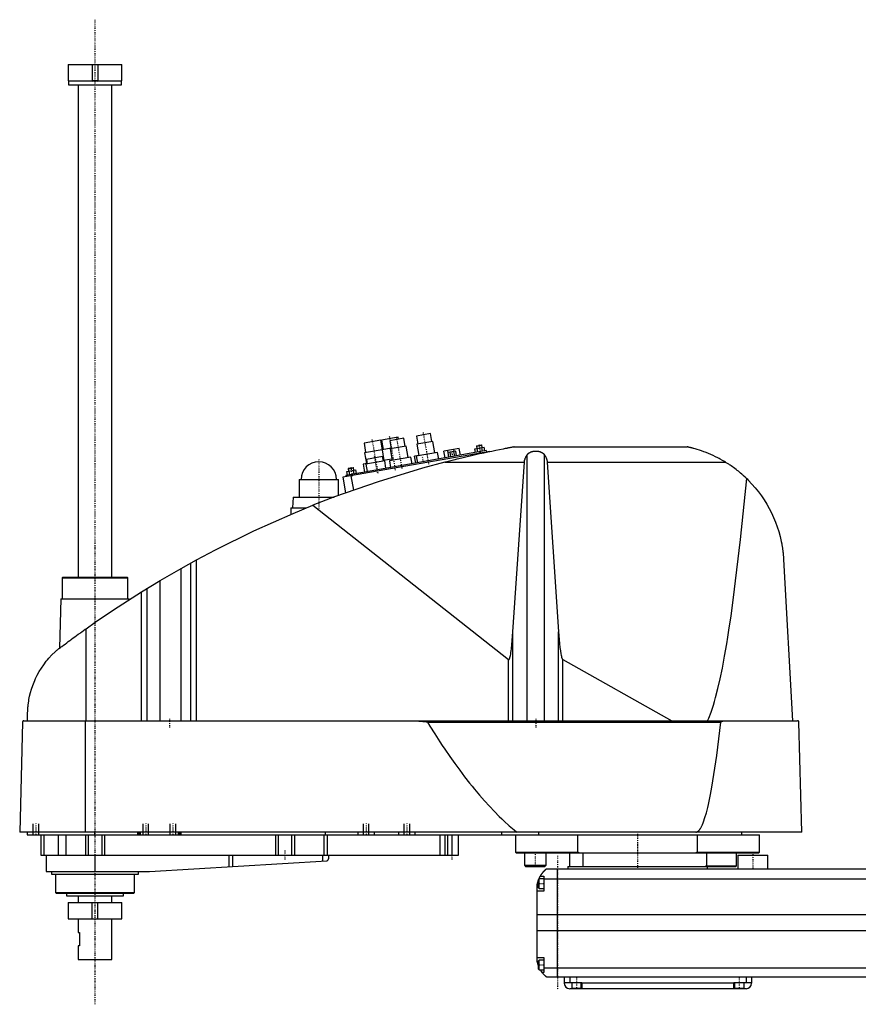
# Model space of a CAD drawing. Extents: x -1056 to 181, y -92 to 634.
# Tile 1 of 2: x -1056 to -437, y -92 to 634. Entities that reach past the tile are written whole.
import ezdxf

# ---------------------------------------------------------------- set-up
doc = ezdxf.new("R2010")
doc.units = 0
doc.linetypes.add('CENTER', pattern=[1.5, 0.45, -0.5, 0.05, -0.5])
for name, color, linetype in [('AM_0', 7, 'CONTINUOUS'), ('AM_10', 7, 'CONTINUOUS'), ('AM_7', 7, 'CENTER')]:
    doc.layers.add(name, color=color, linetype=linetype)

msp = doc.modelspace()

# ---------------------------------------------------------------- linework, layer by layer
at = {"layer": 'AM_0', "color": 7, "linetype": 'CONTINUOUS'}
for p, q in [((-1019.75, 600.5), (-1019.75, 588.5)), ((-1019.75, 600.5), (-980.25, 600.5)), ((-980.25, 588.5), (-980.25, 600.5)), ((-1019.75, 588.5), (-980.25, 588.5)), ((-1019.5, 588.5), (-1019.5, 585.5)), ((-980.5, 585.5), (-980.5, 588.5)), ((-1019.5, 585.5), (-980.5, 585.5)), ((-1012.5, 585.5), (-1012.5, 222.5)), ((-987.5, 222.5), (-987.5, 585.5)), ((-752.65, 328.29), (-762.99, 326.47)), ((-751.61, 322.39), (-752.65, 328.29)), ((-789.35, 323.35), (-801.66, 321.18)), ((-801.66, 321.18), (-800.44, 314.28)), ((-788.13, 316.45), (-789.35, 323.35)), ((-776.55, 325.6), (-788.86, 323.43)), ((-788.86, 323.43), (-787.64, 316.54)), ((-772.35, 324.82), (-782.69, 323)), ((-782.69, 323), (-781.65, 317.09)), ((-776.29, 324.13), (-776.55, 325.6)), ((-771.3, 318.91), (-772.35, 324.82)), ((-762.99, 326.47), (-761.95, 320.56)), ((-750.87, 322.52), (-762.69, 320.43)), ((-762.69, 320.43), (-761.21, 312.06)), ((-749.39, 314.15), (-750.87, 322.52)), ((-718.79, 319.08), (-714.85, 319.78)), ((-718.58, 319.37), (-715.14, 319.98)), ((-714.85, 319.78), (-715.14, 319.98)), ((-714.54, 318.06), (-714.85, 319.78)), ((-708.96, 315.18), (-817.29, 296.08)), ((-711.6, 315.73), (-815, 297.5)), ((-788.37, 316.41), (-801.18, 314.15)), ((-801.18, 314.15), (-799.79, 306.27)), ((-781.73, 317.58), (-788.38, 316.41)), ((-788.38, 316.41), (-786.99, 308.53)), ((-770.57, 319.04), (-782.38, 316.96)), ((-782.38, 316.96), (-780.91, 308.59)), ((-769.09, 310.67), (-770.57, 319.04)), ((-747.42, 314.49), (-763.18, 311.71)), ((-746.56, 309.57), (-747.42, 314.49)), ((-731.49, 317.4), (-742.71, 315.42)), ((-741.83, 310.4), (-742.71, 315.42)), ((-739.06, 310.89), (-739.95, 315.91)), ((-733.98, 315.34), (-739.67, 314.34)), ((-739.06, 310.89), (-739.67, 314.34)), ((-737.64, 311.14), (-738.24, 314.59)), ((-735.14, 315.14), (-735.42, 316.71)), ((-734.79, 311.64), (-735.4, 315.09)), ((-733.37, 311.89), (-733.98, 315.34)), ((-730.6, 312.38), (-731.49, 317.4)), ((-719.87, 317.12), (-713.05, 318.32)), ((-719.39, 314.36), (-719.87, 317.12)), ((-718.58, 319.37), (-718.79, 319.08)), ((-718.79, 319.08), (-718.48, 317.36)), ((-717.68, 314.66), (-718.17, 317.42)), ((-716.52, 314.86), (-716.35, 313.88)), ((-714.87, 314.14), (-714.78, 313.64)), ((-714.27, 315.26), (-714.75, 318.02)), ((-712.56, 315.56), (-713.05, 318.32)), ((-711.6, 315.73), (-711.42, 314.75)), ((-708.96, 315.18), (-708.91, 314.91)), ((-690.94, 318.5), (-563.33, 318.5)), ((-681.34, 116.6), (-681.34, 312.71)), ((-668.66, 116.6), (-668.66, 312.71)), ((-799.31, 306.36), (-802.25, 305.84)), ((-802.25, 305.84), (-801.21, 299.93)), ((-786.41, 308.13), (-800.2, 305.69)), ((-800.2, 305.69), (-799.24, 300.28)), ((-788, 311.4), (-799.82, 309.32)), ((-799.82, 309.32), (-799.21, 305.87)), ((-787.4, 307.95), (-788, 311.4)), ((-781.08, 309.57), (-787.49, 308.44)), ((-785.46, 302.71), (-786.41, 308.13)), ((-767.12, 311.02), (-782.88, 308.24)), ((-782.88, 308.24), (-782.01, 303.32)), ((-766.25, 306.1), (-767.12, 311.02)), ((-761.23, 312.16), (-764.38, 311.6)), ((-763.49, 306.58), (-764.38, 311.6)), ((-763.18, 311.71), (-762.31, 306.79)), ((-761.6, 311.99), (-761.61, 312.09)), ((-742.03, 307.16), (-683.43, 307.16)), ((-691.83, 182.23), (-683.43, 307.16)), ((-666.57, 307.16), (-535.05, 307.16)), ((-666.57, 307.16), (-658.17, 182.23)), ((-814.41, 300.44), (-807.59, 301.64)), ((-813.93, 297.69), (-814.41, 300.44)), ((-813.33, 302.41), (-809.39, 303.1)), ((-813.12, 302.7), (-813.33, 302.41)), ((-813.33, 302.41), (-813.02, 300.69)), ((-813.12, 302.7), (-809.68, 303.31)), ((-812.22, 297.99), (-812.71, 300.74)), ((-810.08, 298.37), (-809.9, 297.38)), ((-809.39, 303.1), (-809.68, 303.31)), ((-809.08, 301.38), (-809.39, 303.1)), ((-808.81, 298.59), (-809.3, 301.34)), ((-807.1, 298.89), (-807.59, 301.64)), ((-849.5, 294.5), (-849.5, 281.5)), ((-849.5, 294.5), (-820.5, 294.5)), ((-820.5, 282.67), (-820.5, 294.5)), ((-817.29, 296.08), (-815.26, 284.59)), ((-815, 297.5), (-814.83, 296.52)), ((-811.38, 297.12), (-809.53, 286.63)), ((-854, 281.5), (-854.5, 273.5)), ((-854, 281.5), (-823.65, 281.5)), ((-855.65, 273.5), (-855.65, 268.73)), ((-855.65, 273.5), (-844.16, 273.5)), ((-839.33, 275.44), (-695.22, 161.75)), ((-936.56, 228.89), (-925.22, 235.17)), ((-929.22, 116.6), (-929.22, 232.98)), ((-925.22, 116.6), (-925.22, 235.17)), ((-492.34, 235.56), (-485.65, 116.6)), ((-951.96, 219.97), (-936.56, 228.89)), ((-936.56, 116.6), (-936.56, 228.89)), ((-1023.67, 222.5), (-1024.17, 222)), ((-1024.17, 222), (-1024.17, 206.5)), ((-1024.17, 222), (-975.83, 222)), ((-1023.67, 222.5), (-976.33, 222.5)), ((-975.83, 222), (-976.33, 222.5)), ((-975.83, 206.5), (-975.83, 222)), ((-965.65, 211.64), (-951.96, 219.97)), ((-951.96, 116.6), (-951.96, 219.97)), ((-965.65, 116.6), (-965.65, 211.64)), ((-961.52, 116.6), (-961.52, 214.2)), ((-1025.17, 206.5), (-1026.04, 170.15)), ((-1025.17, 206.5), (-974.83, 206.5)), ((-974.81, 205.86), (-974.83, 206.5)), ((-1006.53, 116.6), (-1006.53, 184.45)), ((-691.83, 116.6), (-691.83, 182.23)), ((-658.17, 116.6), (-658.17, 182.23)), ((-695.22, 116.6), (-695.22, 161.75)), ((-655.15, 161.71), (-574.82, 116.6)), ((-655.15, 116.6), (-655.15, 161.71)), ((-1052.45, 116.6), (-482.05, 116.6)), ((-1049.77, 116.6), (-1049.63, 122.62)), ((-1007.01, 34.5), (-1007.01, 116.6)), ((-1053.45, 115.63), (-1055.5, 34.5)), ((-754.88, 115.63), (-538.61, 115.63)), ((-478.96, 34.5), (-481.05, 115.63)), ((-478.96, 34.5), (-1055.5, 34.5)), ((-1050, 34.5), (-1050, 32.5)), ((-1050, 32.5), (-510, 32.5)), ((-1040, 32.5), (-1040, 17.5)), ((-1037.69, 32.5), (-1037.69, 17.5)), ((-1027.09, 32.5), (-1027.09, 17.5)), ((-1021.56, 32.5), (-1021.56, 17.5)), ((-1007, 32.5), (-1007, 17.5)), ((-1005, 32.5), (-1005, 17.5)), ((-1000, 32.5), (-1000, 34.5)), ((-995, 32.5), (-995, 17.5)), ((-993, 32.5), (-993, 17.5)), ((-968.5, 32.5), (-968.5, 34.5)), ((-967.5, 32.5), (-967.5, 34.5)), ((-966.5, 32.5), (-966.5, 34.5)), ((-938.5, 32.5), (-938.5, 34.5)), ((-937.5, 32.5), (-937.5, 34.5)), ((-936.5, 32.5), (-936.5, 34.5)), ((-867, 32.5), (-867, 17.5)), ((-865, 32.5), (-865, 17.5)), ((-855, 32.5), (-855, 17.5)), ((-853, 32.5), (-853, 17.5)), ((-831.18, 32.5), (-831.18, 17.5)), ((-830, 32.5), (-830, 34.5)), ((-828.85, 32.5), (-828.85, 17.5)), ((-806, 32.5), (-806, 34.5)), ((-794, 32.5), (-794, 34.5)), ((-776, 32.5), (-776, 34.5)), ((-764, 32.5), (-764, 34.5)), ((-745.84, 32.5), (-745.84, 17.5)), ((-742, 32.5), (-742, 17.5)), ((-740, 32.5), (-740, 17.5)), ((-737, 32.5), (-737, 17.5)), ((-732, 17.5), (-732, 32.5)), ((-700, 32.5), (-700, 34.5)), ((-690, 32.5), (-690, 19.7)), ((-672.83, 32.5), (-672.83, 34.5)), ((-644.02, 19.7), (-644.02, 32.5)), ((-555.98, 32.5), (-555.98, 19.7)), ((-523, 32.5), (-523, 34.5)), ((-510, 19.7), (-510, 32.5)), ((-1040, 17.5), (-732, 17.5)), ((-1036, 17.5), (-1036, 5.5)), ((-1000, 17.5), (-1000, 5.5)), ((-901.33, 17.5), (-901.33, 8.99)), ((-898.68, 17.5), (-898.68, 9.14)), ((-832.14, 17.5), (-832.14, 13.1)), ((-827.8, 17.5), (-827.8, 14.74)), ((-690, 19.7), (-689.5, 19.2)), ((-690, 19.7), (-644.02, 19.7)), ((-689.5, 19.2), (-510.5, 19.2)), ((-683.37, 19.19), (-683.45, 19.1)), ((-683.45, 19.1), (-683.45, 10)), ((-683.45, 19.1), (-667.45, 19.1)), ((-667.45, 19.1), (-667.55, 19.2)), ((-667.45, 10), (-667.45, 19.1)), ((-650, 9), (-650, 19.2)), ((-642.99, 19.2), (-644.02, 19.7)), ((-640, 9), (-640, 19.2)), ((-555.98, 19.7), (-557.01, 19.2)), ((-555.98, 19.7), (-510, 19.7)), ((-549.28, 19.2), (-549.28, 9.5)), ((-527, 9.5), (-527, 19.2)), ((-526, 17.5), (-526, 7.5)), ((-526, 17.5), (-504, 17.5)), ((-510.5, 19.2), (-510, 19.7)), ((-504, 7.5), (-504, 17.5)), ((-959.7, 5.52), (-829.14, 13.27)), ((-683.45, 10), (-682.65, 9.2)), ((-683.45, 10), (-667.45, 10)), ((-682.65, 9.2), (-668.25, 9.2)), ((-668.25, 9.2), (-667.45, 10)), ((-667, 7.5), (83, 7.5)), ((-659, -72.5), (-659, 7.5)), ((-651.5, 9), (-651.5, 7.5)), ((-651.5, 9), (-527.5, 9)), ((-549.28, 9.5), (-550, 9)), ((-549.28, 9.5), (-527, 9.5)), ((-548.5, 7.5), (-548.5, 9)), ((-527.5, 9), (-527, 9.5)), ((-1036, 5.5), (-960.3, 5.5)), ((-1032, 5.5), (-1032, 3.5)), ((-1032, 3.5), (-968, 3.5)), ((-1029.17, 3.5), (-1029.17, -10)), ((-970.83, -10), (-970.83, 3.5)), ((-968, 3.5), (-968, 5.5)), ((-669, 0), (-672.6, 0)), ((-672.6, -7), (-672.6, 0)), ((-671.65, 2), (-669, 2)), ((-669, 2), (-669, -9)), ((-674, -60.5), (-674, -4.5)), ((-672.6, 0), (-673, -0.4)), ((-673, -6.6), (-673, -0.4)), ((-673, -6.6), (-672.6, -7)), ((-672.6, -7), (-669, -7)), ((85, -0.2), (-669, -0.2)), ((-1029.17, -10), (-1028.67, -10.5)), ((-1029.17, -10), (-970.83, -10)), ((-1028.67, -10.5), (-971.33, -10.5)), ((-1021, -10.5), (-1021, -12.5)), ((-1021, -12.5), (-979, -12.5)), ((-1012.5, -12.5), (-1012.5, -17.5)), ((-987.5, -17.5), (-987.5, -12.5)), ((-979, -12.5), (-979, -10.5)), ((-971.33, -10.5), (-970.83, -10)), ((-669, -9), (-674, -9)), ((-1019.75, -17.5), (-1019.75, -29.5)), ((-1019.75, -17.5), (-980.25, -17.5)), ((-980.25, -29.5), (-980.25, -17.5)), ((90, -26.54), (-674, -26.54)), ((-1019.75, -29.5), (-980.25, -29.5)), ((-1012.5, -29.5), (-1012.5, -39.5)), ((-987.5, -59.5), (-987.5, -29.5)), ((-1012.5, -39.5), (-1011.5, -39.5)), ((-1011.5, -39.5), (-1011.5, -49.5)), ((90, -38.4), (-674, -38.4)), ((-1012.5, -49.5), (-1012.5, -59.5)), ((-1011.5, -49.5), (-1012.5, -49.5)), ((-674, -58), (-669, -58)), ((-669, -58), (-669, -69)), ((-1012.5, -59.5), (-987.5, -59.5)), ((-672.6, -60), (-673, -60.4)), ((-673, -66.6), (-673, -60.4)), ((-669, -60), (-672.6, -60)), ((-672.6, -67), (-672.6, -60)), ((-673, -66.6), (-672.6, -67)), ((-672.6, -67), (-669, -67)), ((-669, -69), (-670.34, -69)), ((85, -65.78), (-669, -65.78)), ((83, -72.5), (-667, -72.5)), ((-654, -72.5), (-654, -77)), ((-650, -72.5), (-650, -76.5)), ((-520, -72.5), (-520, -76.5)), ((-516, -72.5), (-516, -77)), ((-654, -76.5), (-641, -76.5)), ((-648.5, -76.5), (-648.5, -80.5)), ((-641.5, -80.5), (-641.5, -76.5)), ((-641, -76.5), (-641, -81)), ((-529, -77), (-641, -77)), ((-529, -76.5), (-516, -76.5)), ((-529, -81), (-529, -76.5)), ((-528.5, -76.5), (-528.5, -80.5)), ((-521.5, -80.5), (-521.5, -76.5)), ((-520, -81), (-650, -81)), ((-648.5, -80.5), (-641.5, -80.5)), ((-645, -81), (-645, -80.5)), ((-528.5, -80.5), (-521.5, -80.5)), ((-525, -81), (-525, -80.5))]:
    msp.add_line(p, q, dxfattribs=at)
for points in [[(-690.94, 318.5, 0), (-690.94, 318.5, 0), (-690.94, 318.5, 0), (-690.94, 318.5, 0), (-690.95, 318.5, 0), (-690.95, 318.5, 0), (-690.96, 318.49, 0), (-690.98, 318.49, 0), (-691, 318.49, 0), (-691.02, 318.48, 0), (-691.04, 318.48, 0), (-691.05, 318.48, 0), (-691.06, 318.48, 0), (-691.09, 318.47, 0), (-691.12, 318.47, 0), (-691.15, 318.46, 0), (-691.19, 318.45, 0), (-691.22, 318.45, 0), (-691.24, 318.44, 0), (-691.26, 318.44, 0), (-691.3, 318.43, 0), (-691.35, 318.42, 0), (-691.37, 318.42, 0), (-691.39, 318.41, 0), (-691.44, 318.41, 0), (-691.48, 318.4, 0), (-691.51, 318.39, 0), (-691.53, 318.39, 0), (-691.58, 318.38, 0), (-691.64, 318.37, 0), (-691.69, 318.36, 0), (-691.74, 318.35, 0), (-691.8, 318.34, 0), (-691.83, 318.33, 0), (-691.86, 318.33, 0), (-691.91, 318.32, 0), (-691.97, 318.31, 0), (-692.03, 318.29, 0), (-692.08, 318.28, 0), (-692.14, 318.27, 0), (-692.17, 318.27, 0), (-692.2, 318.26, 0), (-692.26, 318.25, 0), (-692.32, 318.24, 0), (-692.53, 318.2, 0), (-692.91, 318.13, 0), (-693.31, 318.05, 0), (-693.52, 318.01, 0), (-693.73, 317.97, 0), (-694.16, 317.89, 0), (-694.6, 317.8, 0), (-695.06, 317.71, 0), (-695.52, 317.63, 0), (-695.99, 317.53, 0), (-696.22, 317.49, 0), (-696.46, 317.44, 0), (-696.93, 317.35, 0), (-697.41, 317.26, 0), (-697.64, 317.21, 0), (-699.05, 316.93, 0), (-701.78, 316.39, 0), (-704.59, 315.81, 0), (-707.47, 315.21, 0), (-710.41, 314.59, 0), (-713.39, 313.95, 0), (-714.9, 313.62, 0), (-716.41, 313.28, 0), (-719.46, 312.6, 0), (-722.52, 311.91, 0), (-725.58, 311.19, 0), (-728.64, 310.47, 0), (-731.68, 309.74, 0), (-733.19, 309.37, 0), (-734.69, 309.01, 0), (-737.67, 308.27, 0), (-740.59, 307.53, 0), (-742.03, 307.16, 0)], [(-683.43, 307.16, 0), (-683.42, 307.32, 0), (-683.39, 307.65, 0), (-683.34, 307.97, 0), (-683.32, 308.13, 0), (-683.29, 308.3, 0), (-683.22, 308.62, 0), (-683.15, 308.94, 0), (-683.06, 309.26, 0), (-682.97, 309.57, 0), (-682.86, 309.89, 0), (-682.8, 310.04, 0), (-682.74, 310.2, 0), (-682.61, 310.51, 0), (-682.48, 310.81, 0), (-682.33, 311.11, 0), (-682.17, 311.41, 0), (-682, 311.71, 0), (-681.92, 311.86, 0), (-681.83, 312, 0), (-681.64, 312.29, 0), (-681.44, 312.57, 0), (-681.34, 312.71, 0)], [(-681.34, 312.71, 0), (-681.3, 312.76, 0), (-681.23, 312.86, 0), (-681.15, 312.95, 0), (-681.11, 313, 0), (-681.07, 313.05, 0), (-680.99, 313.14, 0), (-680.91, 313.24, 0), (-680.82, 313.33, 0), (-680.73, 313.42, 0), (-680.63, 313.51, 0), (-680.59, 313.56, 0), (-680.54, 313.6, 0), (-680.44, 313.69, 0), (-680.34, 313.77, 0), (-680.24, 313.85, 0), (-680.14, 313.93, 0), (-680.03, 314.01, 0), (-679.98, 314.05, 0), (-679.93, 314.09, 0), (-679.82, 314.16, 0), (-679.71, 314.23, 0), (-679.66, 314.26, 0), (-679.6, 314.3, 0), (-679.49, 314.36, 0), (-679.39, 314.42, 0), (-679.33, 314.45, 0), (-679.28, 314.48, 0), (-679.17, 314.54, 0), (-679.05, 314.59, 0), (-678.94, 314.65, 0), (-678.82, 314.7, 0), (-678.7, 314.75, 0), (-678.64, 314.78, 0), (-678.58, 314.8, 0), (-678.46, 314.85, 0), (-678.33, 314.9, 0), (-678.21, 314.94, 0), (-678.08, 314.99, 0), (-677.95, 315.03, 0), (-677.88, 315.05, 0), (-677.81, 315.07, 0), (-677.68, 315.1, 0), (-677.55, 315.14, 0), (-677.41, 315.17, 0), (-677.28, 315.2, 0), (-677.14, 315.23, 0), (-677.07, 315.25, 0), (-677, 315.26, 0), (-676.86, 315.28, 0), (-676.72, 315.31, 0), (-676.59, 315.33, 0), (-676.45, 315.35, 0), (-676.31, 315.37, 0), (-676.24, 315.37, 0), (-676.17, 315.38, 0), (-676.03, 315.4, 0), (-675.89, 315.41, 0), (-675.75, 315.42, 0), (-675.61, 315.43, 0), (-675.47, 315.43, 0), (-675.41, 315.44, 0), (-675.34, 315.44, 0), (-675.2, 315.44, 0), (-675.07, 315.44, 0), (-675, 315.44, 0), (-674.93, 315.44, 0), (-674.8, 315.44, 0), (-674.66, 315.44, 0), (-674.59, 315.44, 0), (-674.53, 315.43, 0), (-674.39, 315.43, 0), (-674.25, 315.42, 0), (-674.11, 315.41, 0), (-673.97, 315.4, 0), (-673.83, 315.38, 0), (-673.76, 315.37, 0), (-673.69, 315.37, 0), (-673.55, 315.35, 0), (-673.41, 315.33, 0), (-673.28, 315.31, 0), (-673.14, 315.28, 0), (-673, 315.26, 0), (-672.93, 315.25, 0), (-672.86, 315.23, 0), (-672.72, 315.2, 0), (-672.59, 315.17, 0), (-672.45, 315.14, 0), (-672.32, 315.1, 0), (-672.19, 315.07, 0), (-672.12, 315.05, 0), (-672.05, 315.03, 0), (-671.92, 314.99, 0), (-671.79, 314.94, 0), (-671.67, 314.9, 0), (-671.54, 314.85, 0), (-671.42, 314.8, 0), (-671.36, 314.78, 0), (-671.3, 314.75, 0), (-671.18, 314.7, 0), (-671.06, 314.65, 0), (-670.95, 314.59, 0), (-670.83, 314.54, 0), (-670.72, 314.48, 0), (-670.67, 314.45, 0), (-670.61, 314.42, 0), (-670.51, 314.36, 0), (-670.4, 314.3, 0), (-670.34, 314.26, 0), (-670.29, 314.23, 0), (-670.18, 314.16, 0), (-670.07, 314.09, 0), (-670.02, 314.05, 0), (-669.97, 314.01, 0), (-669.86, 313.93, 0), (-669.76, 313.85, 0), (-669.66, 313.77, 0), (-669.56, 313.69, 0), (-669.46, 313.6, 0), (-669.41, 313.56, 0), (-669.37, 313.51, 0), (-669.27, 313.42, 0), (-669.18, 313.33, 0), (-669.09, 313.24, 0), (-669.01, 313.14, 0), (-668.93, 313.05, 0), (-668.89, 313, 0), (-668.85, 312.95, 0), (-668.77, 312.86, 0), (-668.7, 312.76, 0), (-668.66, 312.71, 0)], [(-668.66, 312.71, 0), (-668.56, 312.57, 0), (-668.36, 312.29, 0), (-668.17, 312, 0), (-668.08, 311.86, 0), (-668, 311.71, 0), (-667.83, 311.41, 0), (-667.67, 311.11, 0), (-667.52, 310.81, 0), (-667.39, 310.51, 0), (-667.26, 310.2, 0), (-667.2, 310.04, 0), (-667.14, 309.89, 0), (-667.03, 309.57, 0), (-666.94, 309.26, 0), (-666.85, 308.94, 0), (-666.78, 308.62, 0), (-666.71, 308.3, 0), (-666.68, 308.13, 0), (-666.66, 307.97, 0), (-666.61, 307.65, 0), (-666.58, 307.32, 0), (-666.57, 307.16, 0)], [(-535.05, 307.16, 0), (-535.83, 307.64, 0), (-537.44, 308.58, 0), (-539.09, 309.5, 0), (-539.92, 309.95, 0), (-540.77, 310.4, 0), (-542.47, 311.26, 0), (-544.2, 312.08, 0), (-545.93, 312.87, 0), (-547.66, 313.61, 0), (-549.37, 314.3, 0), (-550.23, 314.63, 0), (-551.07, 314.95, 0), (-552.74, 315.54, 0), (-554.36, 316.09, 0), (-555.96, 316.59, 0), (-557.62, 317.08, 0), (-558.6, 317.35, 0), (-558.87, 317.42, 0), (-559.14, 317.5, 0), (-559.28, 317.53, 0), (-559.41, 317.57, 0), (-559.68, 317.64, 0), (-559.94, 317.7, 0), (-560.07, 317.74, 0), (-560.2, 317.77, 0), (-560.46, 317.83, 0), (-560.71, 317.9, 0), (-560.83, 317.93, 0), (-560.95, 317.96, 0), (-561.19, 318.01, 0), (-561.42, 318.07, 0), (-561.65, 318.12, 0), (-561.86, 318.17, 0), (-562.07, 318.22, 0), (-562.18, 318.24, 0), (-562.28, 318.27, 0), (-562.48, 318.31, 0), (-562.67, 318.36, 0), (-562.78, 318.38, 0), (-562.8, 318.39, 0), (-562.83, 318.39, 0), (-562.84, 318.39, 0), (-562.86, 318.4, 0), (-562.89, 318.4, 0), (-562.91, 318.41, 0), (-562.94, 318.41, 0), (-562.96, 318.42, 0), (-562.99, 318.42, 0), (-563, 318.43, 0), (-563.01, 318.43, 0), (-563.03, 318.44, 0), (-563.05, 318.44, 0), (-563.07, 318.44, 0), (-563.1, 318.45, 0), (-563.12, 318.45, 0), (-563.13, 318.46, 0), (-563.13, 318.46, 0), (-563.15, 318.46, 0), (-563.17, 318.47, 0), (-563.18, 318.47, 0), (-563.19, 318.47, 0), (-563.2, 318.47, 0), (-563.22, 318.48, 0), (-563.22, 318.48, 0), (-563.23, 318.48, 0), (-563.24, 318.48, 0), (-563.26, 318.48, 0), (-563.27, 318.49, 0), (-563.28, 318.49, 0), (-563.29, 318.49, 0), (-563.29, 318.49, 0), (-563.3, 318.49, 0), (-563.3, 318.49, 0), (-563.31, 318.5, 0), (-563.32, 318.5, 0), (-563.32, 318.5, 0), (-563.33, 318.5, 0), (-563.33, 318.5, 0), (-563.33, 318.5, 0), (-563.33, 318.5, 0), (-563.33, 318.5, 0), (-563.33, 318.5, 0)], [(-742.03, 307.16, 0), (-758.52, 302.74, 0), (-791.19, 292.86, 0), (-823.4, 281.59, 0), (-839.33, 275.44, 0)], [(-519.53, 295.09, 0), (-519.92, 295.47, 0), (-520.71, 296.22, 0), (-521.52, 296.97, 0), (-521.92, 297.33, 0), (-522.33, 297.7, 0), (-523.15, 298.42, 0), (-523.98, 299.14, 0), (-524.82, 299.84, 0), (-525.67, 300.53, 0), (-526.53, 301.21, 0), (-526.96, 301.55, 0), (-527.39, 301.89, 0), (-528.26, 302.55, 0), (-529.14, 303.2, 0), (-530.03, 303.84, 0), (-530.93, 304.47, 0), (-531.83, 305.08, 0), (-532.28, 305.39, 0), (-532.74, 305.69, 0), (-533.66, 306.29, 0), (-534.58, 306.87, 0), (-535.05, 307.16, 0)], [(-548.33, 116.6, 0), (-547.49, 118.52, 0), (-545.8, 122.91, 0), (-544.12, 128.01, 0), (-543.28, 130.82, 0), (-542.45, 133.82, 0), (-540.78, 140.33, 0), (-539.13, 147.55, 0), (-537.48, 155.47, 0), (-535.84, 164.08, 0), (-534.22, 173.39, 0), (-533.41, 178.3, 0), (-532.61, 183.38, 0), (-531.01, 194.05, 0), (-529.42, 205.39, 0), (-524, 250.31, 0), (-519.53, 295.09, 0)], [(-519.53, 295.09, 0), (-518.22, 293.79, 0), (-515.68, 291.12, 0), (-513.25, 288.34, 0), (-512.07, 286.91, 0), (-510.93, 285.46, 0), (-508.74, 282.49, 0), (-506.67, 279.43, 0), (-504.72, 276.3, 0), (-502.91, 273.09, 0), (-501.24, 269.81, 0), (-500.45, 268.14, 0), (-499.7, 266.46, 0), (-498.3, 263.06, 0), (-497.03, 259.6, 0), (-495.91, 256.08, 0), (-494.93, 252.5, 0), (-494.09, 248.86, 0), (-493.73, 247.01, 0), (-493.67, 246.71, 0), (-493.56, 246.09, 0), (-493.45, 245.46, 0), (-493.4, 245.15, 0), (-493.35, 244.84, 0), (-493.25, 244.21, 0), (-493.16, 243.59, 0), (-493.07, 242.96, 0), (-492.98, 242.33, 0), (-492.9, 241.69, 0), (-492.86, 241.37, 0), (-492.82, 241.06, 0), (-492.75, 240.42, 0), (-492.68, 239.78, 0), (-492.62, 239.13, 0), (-492.56, 238.49, 0), (-492.5, 237.84, 0), (-492.47, 237.52, 0), (-492.45, 237.19, 0), (-492.4, 236.54, 0), (-492.36, 235.89, 0), (-492.34, 235.56, 0)], [(-925.22, 235.17, 0), (-911.24, 242.59, 0), (-882.87, 256.58, 0), (-853.96, 269.45, 0), (-839.33, 275.44, 0)], [(-1006.53, 184.45, 0), (-999.84, 189.16, 0), (-986.3, 198.36, 0), (-972.58, 207.29, 0), (-965.65, 211.64, 0)], [(-1028.19, 168.52, 0), (-1027.65, 168.93, 0), (-1026.56, 169.75, 0), (-1025.45, 170.59, 0), (-1024.89, 171.01, 0), (-1024.33, 171.44, 0), (-1023.19, 172.3, 0), (-1022.03, 173.16, 0), (-1020.86, 174.04, 0), (-1019.67, 174.92, 0), (-1018.47, 175.81, 0), (-1017.86, 176.26, 0), (-1017.25, 176.7, 0), (-1016.03, 177.6, 0), (-1014.79, 178.51, 0), (-1013.54, 179.42, 0), (-1012.29, 180.33, 0), (-1011.02, 181.24, 0), (-1010.38, 181.7, 0), (-1009.75, 182.16, 0), (-1008.46, 183.08, 0), (-1007.18, 184, 0), (-1006.53, 184.45, 0)], [(-695.22, 161.75, 0), (-695.21, 161.75, 0), (-695.21, 161.75, 0), (-695.2, 161.74, 0), (-695.2, 161.74, 0), (-695.2, 161.74, 0), (-695.19, 161.73, 0), (-695.19, 161.73, 0), (-695.18, 161.73, 0), (-695.17, 161.72, 0), (-695.17, 161.72, 0), (-695.17, 161.72, 0), (-695.16, 161.71, 0), (-695.16, 161.71, 0), (-695.15, 161.71, 0), (-695.15, 161.71, 0), (-695.14, 161.7, 0), (-695.14, 161.7, 0), (-695.13, 161.7, 0), (-695.13, 161.7, 0), (-695.12, 161.69, 0), (-695.12, 161.69, 0), (-695.12, 161.69, 0), (-695.11, 161.69, 0), (-695.11, 161.69, 0), (-695.1, 161.68, 0), (-695.1, 161.68, 0), (-695.1, 161.68, 0), (-695.09, 161.68, 0), (-695.08, 161.68, 0), (-695.08, 161.68, 0), (-695.07, 161.68, 0), (-695.07, 161.67, 0), (-695.07, 161.67, 0), (-695.06, 161.67, 0), (-695.06, 161.67, 0), (-695.05, 161.67, 0), (-695.05, 161.67, 0), (-695.04, 161.67, 0), (-695.03, 161.67, 0), (-695.03, 161.67, 0), (-695.03, 161.67, 0), (-695.02, 161.67, 0), (-695.02, 161.67, 0), (-695.01, 161.67, 0), (-695.01, 161.67, 0), (-695, 161.67, 0), (-695, 161.67, 0), (-694.99, 161.67, 0), (-694.99, 161.67, 0), (-694.98, 161.67, 0), (-694.98, 161.67, 0), (-694.97, 161.67, 0), (-694.97, 161.67, 0), (-694.96, 161.67, 0), (-694.96, 161.67, 0), (-694.96, 161.67, 0), (-694.95, 161.67, 0), (-694.94, 161.67, 0), (-694.94, 161.67, 0), (-694.93, 161.67, 0), (-694.93, 161.68, 0), (-694.93, 161.68, 0), (-694.92, 161.68, 0), (-694.92, 161.68, 0), (-694.91, 161.68, 0), (-694.91, 161.68, 0), (-694.9, 161.68, 0), (-694.9, 161.68, 0), (-694.9, 161.69, 0), (-694.89, 161.69, 0), (-694.89, 161.69, 0), (-694.88, 161.69, 0), (-694.88, 161.69, 0), (-694.87, 161.7, 0), (-694.87, 161.7, 0), (-694.86, 161.7, 0), (-694.86, 161.7, 0), (-694.85, 161.7, 0), (-694.85, 161.71, 0), (-694.84, 161.71, 0), (-694.84, 161.71, 0), (-694.83, 161.72, 0), (-694.83, 161.72, 0), (-694.83, 161.72, 0), (-694.82, 161.72, 0), (-694.81, 161.73, 0), (-694.81, 161.73, 0), (-694.8, 161.74, 0), (-694.8, 161.74, 0), (-694.79, 161.74, 0), (-694.79, 161.74, 0), (-694.79, 161.75, 0), (-694.78, 161.75, 0), (-694.78, 161.76, 0), (-694.77, 161.76, 0), (-694.76, 161.77, 0), (-694.76, 161.77, 0), (-694.76, 161.77, 0), (-694.75, 161.78, 0), (-694.75, 161.78, 0), (-694.73, 161.8, 0), (-694.71, 161.82, 0), (-694.69, 161.84, 0), (-694.66, 161.88, 0), (-694.63, 161.92, 0), (-694.61, 161.94, 0), (-694.59, 161.97, 0), (-694.56, 162.02, 0), (-694.52, 162.08, 0), (-694.51, 162.11, 0), (-694.49, 162.14, 0), (-694.46, 162.2, 0), (-694.42, 162.27, 0), (-694.39, 162.34, 0), (-694.36, 162.42, 0), (-694.32, 162.5, 0), (-694.31, 162.54, 0), (-694.29, 162.59, 0), (-694.26, 162.67, 0), (-694.22, 162.77, 0), (-694.11, 163.13, 0), (-693.91, 163.86, 0), (-693.71, 164.73, 0), (-693.52, 165.75, 0), (-693.42, 166.32, 0), (-693.32, 166.92, 0), (-693.13, 168.22, 0), (-692.95, 169.66, 0), (-692.32, 175.77, 0), (-691.83, 182.23, 0)], [(-658.17, 182.23, 0), (-657.73, 176.38, 0), (-657.17, 170.69, 0), (-657.01, 169.31, 0), (-656.84, 168.04, 0), (-656.76, 167.44, 0), (-656.67, 166.88, 0), (-656.5, 165.83, 0), (-656.32, 164.9, 0), (-656.15, 164.08, 0), (-655.97, 163.38, 0), (-655.79, 162.8, 0), (-655.7, 162.56, 0), (-655.68, 162.52, 0), (-655.65, 162.44, 0), (-655.62, 162.37, 0), (-655.61, 162.34, 0), (-655.59, 162.31, 0), (-655.56, 162.24, 0), (-655.53, 162.18, 0), (-655.5, 162.13, 0), (-655.47, 162.07, 0), (-655.44, 162.02, 0), (-655.43, 162, 0), (-655.41, 161.98, 0), (-655.38, 161.93, 0), (-655.35, 161.89, 0), (-655.32, 161.85, 0), (-655.29, 161.82, 0), (-655.26, 161.79, 0), (-655.25, 161.78, 0), (-655.23, 161.76, 0), (-655.21, 161.75, 0), (-655.21, 161.74, 0), (-655.2, 161.74, 0), (-655.2, 161.74, 0), (-655.2, 161.74, 0), (-655.19, 161.73, 0), (-655.19, 161.73, 0), (-655.18, 161.73, 0), (-655.18, 161.72, 0), (-655.17, 161.72, 0), (-655.17, 161.72, 0), (-655.17, 161.72, 0), (-655.16, 161.71, 0), (-655.16, 161.71, 0), (-655.15, 161.71, 0)], [(-1049.63, 122.62, 0), (-1049.63, 122.9, 0), (-1049.61, 123.44, 0), (-1049.59, 123.97, 0), (-1049.58, 124.22, 0), (-1049.56, 124.47, 0), (-1049.53, 124.96, 0), (-1049.5, 125.44, 0), (-1049.47, 125.91, 0), (-1049.43, 126.37, 0), (-1049.39, 126.83, 0), (-1049.37, 127.05, 0), (-1049.35, 127.27, 0), (-1049.31, 127.72, 0), (-1049.26, 128.15, 0), (-1049.07, 129.67, 0), (-1048.88, 130.94, 0), (-1048.67, 132.21, 0), (-1048.16, 134.76, 0), (-1047.54, 137.32, 0), (-1046.8, 139.89, 0), (-1045.93, 142.48, 0), (-1044.93, 145.07, 0), (-1044.38, 146.37, 0), (-1043.8, 147.67, 0), (-1042.52, 150.27, 0), (-1041.09, 152.85, 0), (-1039.52, 155.41, 0), (-1037.8, 157.92, 0), (-1035.93, 160.4, 0), (-1034.94, 161.61, 0), (-1033.91, 162.81, 0), (-1031.74, 165.15, 0), (-1029.41, 167.42, 0), (-1028.19, 168.52, 0)], [(-1052.45, 116.6, 0), (-1052.48, 116.6, 0), (-1052.54, 116.6, 0), (-1052.61, 116.59, 0), (-1052.64, 116.58, 0), (-1052.67, 116.57, 0), (-1052.74, 116.56, 0), (-1052.8, 116.54, 0), (-1052.86, 116.51, 0), (-1052.93, 116.48, 0), (-1052.99, 116.44, 0), (-1053.02, 116.42, 0), (-1053.05, 116.4, 0), (-1053.1, 116.36, 0), (-1053.16, 116.3, 0), (-1053.21, 116.24, 0), (-1053.27, 116.18, 0), (-1053.3, 116.13, 0), (-1053.3, 116.12, 0), (-1053.31, 116.11, 0), (-1053.32, 116.1, 0), (-1053.32, 116.09, 0), (-1053.33, 116.08, 0), (-1053.34, 116.06, 0), (-1053.34, 116.05, 0), (-1053.35, 116.04, 0), (-1053.35, 116.03, 0), (-1053.36, 116.01, 0), (-1053.37, 116, 0), (-1053.37, 115.99, 0), (-1053.38, 115.97, 0), (-1053.39, 115.95, 0), (-1053.39, 115.93, 0), (-1053.4, 115.91, 0), (-1053.41, 115.89, 0), (-1053.41, 115.88, 0), (-1053.41, 115.87, 0), (-1053.42, 115.84, 0), (-1053.43, 115.82, 0), (-1053.43, 115.79, 0), (-1053.43, 115.78, 0), (-1053.43, 115.77, 0), (-1053.44, 115.77, 0), (-1053.44, 115.77, 0), (-1053.44, 115.76, 0), (-1053.44, 115.76, 0), (-1053.44, 115.75, 0), (-1053.44, 115.75, 0), (-1053.44, 115.74, 0), (-1053.44, 115.74, 0), (-1053.44, 115.74, 0), (-1053.44, 115.73, 0), (-1053.44, 115.73, 0), (-1053.44, 115.72, 0), (-1053.44, 115.72, 0), (-1053.44, 115.72, 0), (-1053.44, 115.71, 0), (-1053.44, 115.71, 0), (-1053.44, 115.71, 0), (-1053.44, 115.7, 0), (-1053.45, 115.7, 0), (-1053.45, 115.69, 0), (-1053.45, 115.69, 0), (-1053.45, 115.68, 0), (-1053.45, 115.68, 0), (-1053.45, 115.67, 0), (-1053.45, 115.67, 0), (-1053.45, 115.67, 0), (-1053.45, 115.66, 0), (-1053.45, 115.65, 0), (-1053.45, 115.65, 0), (-1053.45, 115.64, 0), (-1053.45, 115.64, 0), (-1053.45, 115.64, 0), (-1053.45, 115.63, 0), (-1053.45, 115.63, 0), (-1053.45, 115.63, 0)], [(-775.92, 116.6, 0), (-772.51, 116.59, 0), (-765.33, 116.45, 0), (-761.14, 116.3, 0), (-759.97, 116.24, 0), (-758.82, 116.17, 0), (-758.26, 116.13, 0), (-757.7, 116.09, 0), (-756.58, 115.98, 0), (-755.89, 115.9, 0), (-755.7, 115.87, 0), (-755.5, 115.83, 0), (-755.41, 115.82, 0), (-755.31, 115.8, 0), (-755.21, 115.77, 0), (-755.18, 115.76, 0), (-755.15, 115.76, 0), (-755.13, 115.75, 0), (-755.12, 115.75, 0), (-755.09, 115.74, 0), (-755.06, 115.73, 0), (-755.03, 115.72, 0), (-755, 115.71, 0), (-754.97, 115.69, 0), (-754.95, 115.69, 0), (-754.95, 115.68, 0), (-754.94, 115.68, 0), (-754.94, 115.68, 0), (-754.94, 115.68, 0), (-754.94, 115.68, 0), (-754.93, 115.67, 0), (-754.93, 115.67, 0), (-754.92, 115.67, 0), (-754.92, 115.66, 0), (-754.91, 115.66, 0), (-754.91, 115.66, 0), (-754.91, 115.66, 0), (-754.9, 115.66, 0), (-754.9, 115.65, 0), (-754.9, 115.65, 0), (-754.89, 115.65, 0), (-754.89, 115.64, 0), (-754.89, 115.64, 0), (-754.89, 115.64, 0), (-754.88, 115.63, 0), (-754.88, 115.63, 0), (-754.88, 115.63, 0), (-754.88, 115.63, 0), (-754.88, 115.63, 0), (-754.88, 115.63, 0), (-754.88, 115.63, 0), (-754.88, 115.63, 0), (-754.88, 115.63, 0)], [(-538.61, 115.63, 0), (-538.61, 115.63, 0), (-538.61, 115.64, 0), (-538.61, 115.64, 0), (-538.61, 115.65, 0), (-538.61, 115.65, 0), (-538.6, 115.65, 0), (-538.6, 115.66, 0), (-538.6, 115.67, 0), (-538.6, 115.67, 0), (-538.6, 115.68, 0), (-538.6, 115.68, 0), (-538.6, 115.68, 0), (-538.59, 115.69, 0), (-538.59, 115.7, 0), (-538.59, 115.7, 0), (-538.59, 115.71, 0), (-538.58, 115.71, 0), (-538.58, 115.72, 0), (-538.58, 115.72, 0), (-538.58, 115.73, 0), (-538.58, 115.73, 0), (-538.57, 115.73, 0), (-538.57, 115.74, 0), (-538.57, 115.74, 0), (-538.57, 115.75, 0), (-538.56, 115.75, 0), (-538.56, 115.75, 0), (-538.56, 115.76, 0), (-538.55, 115.76, 0), (-538.55, 115.77, 0), (-538.55, 115.77, 0), (-538.54, 115.78, 0), (-538.54, 115.78, 0), (-538.54, 115.78, 0), (-538.54, 115.79, 0), (-538.53, 115.79, 0), (-538.52, 115.81, 0), (-538.49, 115.84, 0), (-538.47, 115.86, 0), (-538.44, 115.88, 0), (-538.42, 115.9, 0), (-538.41, 115.91, 0), (-538.38, 115.93, 0), (-538.35, 115.95, 0), (-538.31, 115.97, 0), (-538.28, 115.99, 0), (-538.25, 116.01, 0), (-538.23, 116.02, 0), (-538.21, 116.03, 0), (-538.18, 116.05, 0), (-538.15, 116.06, 0), (-538.13, 116.07, 0), (-538.11, 116.08, 0), (-538.08, 116.09, 0), (-538.04, 116.11, 0), (-538.03, 116.11, 0), (-538.01, 116.12, 0), (-537.98, 116.13, 0), (-537.94, 116.15, 0), (-537.83, 116.19, 0), (-537.62, 116.26, 0), (-537.41, 116.31, 0), (-537.19, 116.36, 0), (-536.97, 116.41, 0), (-536.85, 116.43, 0), (-536.74, 116.45, 0), (-536.51, 116.48, 0), (-536.29, 116.51, 0), (-536.06, 116.54, 0), (-535.83, 116.56, 0), (-535.61, 116.58, 0), (-535.5, 116.58, 0), (-535.38, 116.59, 0), (-535.17, 116.6, 0), (-534.95, 116.6, 0), (-534.85, 116.6, 0)], [(-481.05, 115.63, 0), (-481.05, 115.63, 0), (-481.05, 115.63, 0), (-481.05, 115.64, 0), (-481.05, 115.64, 0), (-481.05, 115.64, 0), (-481.05, 115.65, 0), (-481.05, 115.66, 0), (-481.05, 115.66, 0), (-481.05, 115.67, 0), (-481.05, 115.67, 0), (-481.05, 115.67, 0), (-481.05, 115.68, 0), (-481.05, 115.68, 0), (-481.05, 115.69, 0), (-481.05, 115.69, 0), (-481.05, 115.7, 0), (-481.06, 115.7, 0), (-481.06, 115.71, 0), (-481.06, 115.71, 0), (-481.06, 115.71, 0), (-481.06, 115.72, 0), (-481.06, 115.72, 0), (-481.06, 115.73, 0), (-481.06, 115.73, 0), (-481.06, 115.74, 0), (-481.06, 115.74, 0), (-481.06, 115.74, 0), (-481.06, 115.75, 0), (-481.06, 115.75, 0), (-481.06, 115.76, 0), (-481.06, 115.76, 0), (-481.06, 115.77, 0), (-481.06, 115.77, 0), (-481.06, 115.77, 0), (-481.07, 115.78, 0), (-481.07, 115.78, 0), (-481.07, 115.8, 0), (-481.08, 115.82, 0), (-481.08, 115.85, 0), (-481.09, 115.87, 0), (-481.09, 115.88, 0), (-481.09, 115.89, 0), (-481.1, 115.92, 0), (-481.11, 115.94, 0), (-481.12, 115.96, 0), (-481.12, 115.98, 0), (-481.13, 116, 0), (-481.14, 116.01, 0), (-481.14, 116.01, 0), (-481.15, 116.03, 0), (-481.16, 116.05, 0), (-481.16, 116.06, 0), (-481.17, 116.07, 0), (-481.17, 116.08, 0), (-481.18, 116.1, 0), (-481.19, 116.1, 0), (-481.19, 116.11, 0), (-481.2, 116.13, 0), (-481.21, 116.14, 0), (-481.24, 116.18, 0), (-481.29, 116.25, 0), (-481.34, 116.31, 0), (-481.4, 116.36, 0), (-481.46, 116.41, 0), (-481.49, 116.43, 0), (-481.52, 116.45, 0), (-481.58, 116.48, 0), (-481.64, 116.51, 0), (-481.71, 116.54, 0), (-481.77, 116.56, 0), (-481.83, 116.58, 0), (-481.86, 116.58, 0), (-481.89, 116.59, 0), (-481.96, 116.6, 0), (-482.02, 116.6, 0), (-482.05, 116.6, 0)], [(-754.88, 115.63, 0), (-753.05, 112.65, 0), (-749.4, 106.81, 0), (-745.75, 101.13, 0), (-743.92, 98.36, 0), (-742.09, 95.63, 0), (-738.44, 90.29, 0), (-734.79, 85.12, 0), (-731.13, 80.11, 0), (-727.48, 75.27, 0), (-723.83, 70.6, 0), (-722, 68.32, 0), (-720.17, 66.09, 0), (-716.52, 61.75, 0), (-712.86, 57.57, 0), (-709.21, 53.57, 0), (-705.56, 49.73, 0), (-701.9, 46.05, 0), (-700.07, 44.28, 0), (-698.25, 42.54, 0), (-694.59, 39.2, 0), (-690.94, 36.03, 0), (-689.11, 34.5, 0)], [(-557, 34.5, 0), (-556.99, 34.5, 0), (-556.96, 34.5, 0), (-556.93, 34.5, 0), (-556.91, 34.5, 0), (-556.9, 34.5, 0), (-556.87, 34.5, 0), (-556.84, 34.51, 0), (-556.81, 34.51, 0), (-556.79, 34.51, 0), (-556.76, 34.51, 0), (-556.74, 34.52, 0), (-556.73, 34.52, 0), (-556.7, 34.52, 0), (-556.67, 34.53, 0), (-556.64, 34.53, 0), (-556.61, 34.54, 0), (-556.58, 34.54, 0), (-556.57, 34.54, 0), (-556.56, 34.55, 0), (-556.53, 34.55, 0), (-556.5, 34.56, 0), (-556.48, 34.56, 0), (-556.47, 34.57, 0), (-556.44, 34.57, 0), (-556.41, 34.58, 0), (-556.4, 34.59, 0), (-556.38, 34.59, 0), (-556.36, 34.6, 0), (-556.33, 34.61, 0), (-556.3, 34.62, 0), (-556.27, 34.63, 0), (-556.24, 34.64, 0), (-556.23, 34.64, 0), (-556.21, 34.65, 0), (-556.18, 34.66, 0), (-556.16, 34.67, 0), (-556.05, 34.71, 0), (-555.88, 34.8, 0), (-555.71, 34.89, 0), (-555.54, 35, 0), (-555.45, 35.07, 0), (-555.37, 35.13, 0), (-555.2, 35.27, 0), (-555.02, 35.42, 0), (-554.85, 35.59, 0), (-554.68, 35.77, 0), (-554.51, 35.97, 0), (-554.42, 36.07, 0), (-554.34, 36.18, 0), (-554.16, 36.4, 0), (-553.99, 36.64, 0), (-553.91, 36.76, 0), (-553.82, 36.89, 0), (-553.65, 37.16, 0), (-553.48, 37.44, 0), (-553.39, 37.58, 0), (-553.31, 37.73, 0), (-553.13, 38.04, 0), (-552.96, 38.36, 0), (-552.79, 38.69, 0), (-552.62, 39.04, 0), (-552.45, 39.41, 0), (-552.36, 39.59, 0), (-552.28, 39.78, 0), (-552.11, 40.17, 0), (-551.93, 40.58, 0), (-551.33, 42.11, 0), (-550.31, 45.12, 0), (-549.28, 48.64, 0), (-548.25, 52.66, 0), (-547.74, 54.85, 0), (-547.23, 57.17, 0), (-546.21, 62.19, 0), (-545.19, 67.7, 0), (-541.63, 90.92, 0), (-538.61, 115.63, 0)], [(-829.14, 13.27, 0), (-829.07, 13.3, 0), (-828.93, 13.36, 0), (-828.8, 13.42, 0), (-828.73, 13.46, 0), (-828.67, 13.49, 0), (-828.56, 13.57, 0), (-828.45, 13.66, 0), (-828.35, 13.75, 0), (-828.26, 13.84, 0), (-828.18, 13.94, 0), (-828.14, 13.99, 0), (-828.11, 14.04, 0), (-828.04, 14.14, 0), (-827.98, 14.24, 0), (-827.93, 14.34, 0), (-827.89, 14.44, 0), (-827.86, 14.53, 0), (-827.84, 14.58, 0), (-827.84, 14.58, 0), (-827.84, 14.6, 0), (-827.83, 14.61, 0), (-827.83, 14.62, 0), (-827.83, 14.62, 0), (-827.83, 14.64, 0), (-827.82, 14.65, 0), (-827.82, 14.66, 0), (-827.82, 14.67, 0), (-827.81, 14.68, 0), (-827.81, 14.69, 0), (-827.81, 14.69, 0), (-827.81, 14.7, 0), (-827.81, 14.71, 0), (-827.8, 14.72, 0), (-827.8, 14.72, 0), (-827.8, 14.73, 0), (-827.8, 14.73, 0), (-827.8, 14.73, 0), (-827.8, 14.73, 0), (-827.8, 14.74, 0), (-827.8, 14.74, 0)], [(-671.65, 2, 0), (-671.62, 2.05, 0), (-671.57, 2.14, 0), (-671.52, 2.23, 0), (-671.49, 2.27, 0), (-671.46, 2.32, 0), (-671.41, 2.41, 0), (-671.35, 2.5, 0), (-671.3, 2.59, 0), (-671.24, 2.68, 0), (-671.19, 2.76, 0), (-671.16, 2.81, 0), (-671.13, 2.85, 0), (-671.07, 2.94, 0), (-671.02, 3.03, 0), (-670.96, 3.11, 0), (-670.9, 3.2, 0), (-670.85, 3.28, 0), (-670.82, 3.33, 0), (-670.79, 3.37, 0), (-670.73, 3.45, 0), (-670.67, 3.53, 0), (-670.64, 3.58, 0), (-670.62, 3.62, 0), (-670.56, 3.7, 0), (-670.5, 3.78, 0), (-670.47, 3.82, 0), (-670.44, 3.86, 0), (-670.38, 3.94, 0), (-670.33, 4.01, 0), (-670.27, 4.09, 0), (-670.21, 4.17, 0), (-670.15, 4.24, 0), (-670.12, 4.28, 0), (-670.1, 4.32, 0), (-670.04, 4.39, 0), (-669.98, 4.46, 0), (-669.92, 4.54, 0), (-669.87, 4.61, 0), (-669.81, 4.68, 0), (-669.78, 4.71, 0), (-669.75, 4.75, 0), (-669.69, 4.82, 0), (-669.64, 4.89, 0), (-669.58, 4.95, 0), (-669.52, 5.02, 0), (-669.47, 5.08, 0), (-669.44, 5.12, 0), (-669.41, 5.15, 0), (-669.36, 5.21, 0), (-669.3, 5.28, 0), (-669.25, 5.34, 0), (-669.19, 5.4, 0), (-669.14, 5.46, 0), (-669.11, 5.49, 0), (-669.08, 5.52, 0), (-669.03, 5.58, 0), (-668.97, 5.64, 0), (-668.92, 5.7, 0), (-668.87, 5.75, 0), (-668.81, 5.81, 0), (-668.79, 5.84, 0), (-668.76, 5.87, 0), (-668.71, 5.92, 0), (-668.66, 5.98, 0), (-668.63, 6, 0), (-668.6, 6.03, 0), (-668.55, 6.08, 0), (-668.5, 6.13, 0), (-668.48, 6.16, 0), (-668.45, 6.18, 0), (-668.4, 6.23, 0), (-668.35, 6.28, 0), (-668.3, 6.33, 0), (-668.25, 6.38, 0), (-668.2, 6.43, 0), (-668.18, 6.45, 0), (-668.16, 6.47, 0), (-668.11, 6.52, 0), (-668.06, 6.56, 0), (-668.02, 6.61, 0), (-667.97, 6.65, 0), (-667.93, 6.69, 0), (-667.9, 6.71, 0), (-667.88, 6.73, 0), (-667.84, 6.77, 0), (-667.8, 6.81, 0), (-667.75, 6.85, 0), (-667.71, 6.88, 0), (-667.67, 6.92, 0), (-667.66, 6.94, 0), (-667.64, 6.95, 0), (-667.6, 6.99, 0), (-667.56, 7.02, 0), (-667.53, 7.05, 0), (-667.49, 7.08, 0), (-667.46, 7.11, 0), (-667.44, 7.13, 0), (-667.43, 7.14, 0), (-667.39, 7.17, 0), (-667.36, 7.19, 0), (-667.34, 7.22, 0), (-667.31, 7.24, 0), (-667.28, 7.27, 0), (-667.27, 7.28, 0), (-667.25, 7.29, 0), (-667.23, 7.31, 0), (-667.21, 7.33, 0), (-667.2, 7.34, 0), (-667.18, 7.35, 0), (-667.16, 7.36, 0), (-667.14, 7.38, 0), (-667.13, 7.39, 0), (-667.13, 7.4, 0), (-667.11, 7.41, 0), (-667.09, 7.42, 0), (-667.08, 7.44, 0), (-667.06, 7.45, 0), (-667.05, 7.46, 0), (-667.05, 7.46, 0), (-667.04, 7.47, 0), (-667.03, 7.47, 0), (-667.02, 7.48, 0), (-667.02, 7.49, 0), (-667.01, 7.49, 0), (-667.01, 7.49, 0), (-667.01, 7.5, 0), (-667, 7.5, 0), (-667, 7.5, 0), (-667, 7.5, 0), (-667, 7.5, 0)], [(-672.69, -0.09, 0), (-672.65, 0.01, 0), (-672.56, 0.21, 0), (-672.47, 0.4, 0), (-672.43, 0.49, 0), (-672.39, 0.58, 0), (-672.31, 0.76, 0), (-672.22, 0.92, 0), (-672.14, 1.08, 0), (-672.07, 1.23, 0), (-672, 1.36, 0), (-671.96, 1.43, 0), (-671.93, 1.49, 0), (-671.87, 1.6, 0), (-671.82, 1.7, 0), (-671.77, 1.79, 0), (-671.73, 1.86, 0), (-671.7, 1.91, 0), (-671.68, 1.94, 0), (-671.67, 1.96, 0), (-671.66, 1.98, 0), (-671.65, 2, 0), (-671.65, 2, 0)], [(-674, -4.5, 0), (-673.98, -4.39, 0), (-673.94, -4.18, 0), (-673.9, -3.97, 0), (-673.88, -3.87, 0), (-673.86, -3.77, 0), (-673.81, -3.56, 0), (-673.77, -3.36, 0), (-673.72, -3.15, 0), (-673.66, -2.95, 0), (-673.61, -2.74, 0), (-673.58, -2.64, 0), (-673.55, -2.54, 0), (-673.49, -2.33, 0), (-673.43, -2.13, 0), (-673.37, -1.92, 0), (-673.31, -1.72, 0), (-673.24, -1.52, 0), (-673.21, -1.43, 0), (-673.17, -1.33, 0), (-673.1, -1.14, 0), (-673.03, -0.95, 0), (-673, -0.86, 0)], [(-673, -64.14, 0), (-673.04, -64.04, 0), (-673.11, -63.84, 0), (-673.18, -63.64, 0), (-673.22, -63.54, 0), (-673.25, -63.44, 0), (-673.32, -63.24, 0), (-673.38, -63.03, 0), (-673.45, -62.82, 0), (-673.51, -62.61, 0), (-673.57, -62.41, 0), (-673.6, -62.3, 0), (-673.63, -62.2, 0), (-673.68, -61.99, 0), (-673.73, -61.78, 0), (-673.78, -61.57, 0), (-673.83, -61.37, 0), (-673.87, -61.17, 0), (-673.89, -61.07, 0), (-673.91, -60.97, 0), (-673.95, -60.78, 0), (-673.98, -60.59, 0), (-674, -60.5, 0)], [(-670.34, -69, 0), (-670.34, -69, 0), (-670.35, -68.98, 0), (-670.37, -68.96, 0), (-670.38, -68.94, 0), (-670.4, -68.92, 0), (-670.44, -68.86, 0), (-670.49, -68.79, 0), (-670.55, -68.71, 0), (-670.62, -68.61, 0), (-670.7, -68.5, 0), (-670.74, -68.44, 0), (-670.78, -68.38, 0), (-670.87, -68.25, 0), (-670.96, -68.11, 0), (-671.06, -67.96, 0), (-671.16, -67.8, 0), (-671.27, -67.64, 0), (-671.32, -67.55, 0), (-671.37, -67.47, 0), (-671.48, -67.29, 0), (-671.59, -67.1, 0), (-671.65, -67, 0)], [(-667, -72.5, 0), (-667, -72.5, 0), (-667.01, -72.49, 0), (-667.02, -72.49, 0), (-667.02, -72.48, 0), (-667.03, -72.48, 0), (-667.03, -72.48, 0), (-667.04, -72.47, 0), (-667.04, -72.46, 0), (-667.05, -72.46, 0), (-667.06, -72.45, 0), (-667.07, -72.44, 0), (-667.07, -72.44, 0), (-667.08, -72.43, 0), (-667.09, -72.43, 0), (-667.1, -72.42, 0), (-667.11, -72.41, 0), (-667.11, -72.41, 0), (-667.13, -72.39, 0), (-667.14, -72.38, 0), (-667.15, -72.38, 0), (-667.16, -72.37, 0), (-667.17, -72.36, 0), (-667.19, -72.34, 0), (-667.21, -72.33, 0), (-667.22, -72.31, 0), (-667.24, -72.3, 0), (-667.25, -72.29, 0), (-667.26, -72.28, 0), (-667.28, -72.26, 0), (-667.3, -72.25, 0), (-667.32, -72.23, 0), (-667.35, -72.21, 0), (-667.37, -72.19, 0), (-667.38, -72.18, 0), (-667.39, -72.17, 0), (-667.42, -72.15, 0), (-667.44, -72.13, 0), (-667.47, -72.1, 0), (-667.49, -72.08, 0), (-667.52, -72.06, 0), (-667.54, -72.04, 0), (-667.55, -72.03, 0), (-667.58, -72.01, 0), (-667.61, -71.98, 0), (-667.64, -71.95, 0), (-667.67, -71.93, 0), (-667.7, -71.9, 0), (-667.71, -71.89, 0), (-667.73, -71.87, 0), (-667.76, -71.84, 0), (-667.79, -71.81, 0), (-667.83, -71.78, 0), (-667.86, -71.75, 0), (-667.89, -71.72, 0), (-667.91, -71.7, 0), (-667.93, -71.69, 0), (-667.96, -71.65, 0), (-668, -71.62, 0), (-668.02, -71.6, 0), (-668.04, -71.59, 0), (-668.07, -71.55, 0), (-668.11, -71.52, 0), (-668.13, -71.5, 0), (-668.15, -71.48, 0), (-668.19, -71.44, 0), (-668.22, -71.41, 0), (-668.26, -71.37, 0), (-668.3, -71.33, 0), (-668.34, -71.29, 0), (-668.36, -71.27, 0), (-668.38, -71.25, 0), (-668.42, -71.21, 0), (-668.46, -71.17, 0), (-668.6, -71.03, 0), (-668.86, -70.77, 0), (-669.11, -70.49, 0), (-669.38, -70.19, 0), (-669.51, -70.03, 0), (-669.65, -69.87, 0), (-669.92, -69.54, 0), (-670.2, -69.18, 0), (-670.34, -69, 0)]]:
    msp.add_polyline3d(points, dxfattribs=at)
for centre, radius, start, end in [((-835, 294.5), 13, 0, 180), ((-960.3, 15.5), 10, 270, 273.4), ((-650, -77), 4, 180, 270), ((-520, -77), 4, 270, 0)]:
    msp.add_arc(centre, radius, start, end, dxfattribs=at)
at = {"layer": 'AM_10', "color": 7, "linetype": 'CONTINUOUS'}
for p, q in [((-1002, 600.5), (-1002, 588.5)), ((-998, 600.5), (-998, 588.5)), ((-998, 588.5), (-1002, 588.5)), ((-1001.62, 587.84), (-1002, 588.5)), ((-998.38, 587.84), (-998, 588.5)), ((-1045.5, 32.5), (-1045.5, 40.5)), ((-1041.5, 32.5), (-1041.5, 40.5)), ((-964.5, 32.5), (-964.5, 40.5)), ((-960.5, 32.5), (-960.5, 40.5)), ((-944.5, 32.5), (-944.5, 40.5)), ((-940.5, 32.5), (-940.5, 40.5)), ((-802, 32.5), (-802, 40.5)), ((-798, 32.5), (-798, 40.5)), ((-772, 32.5), (-772, 40.5)), ((-768, 32.5), (-768, 40.5)), ((-1002, -29.5), (-1002, -17.5)), ((-998, -29.5), (-998, -17.5))]:
    msp.add_line(p, q, dxfattribs=at)
at = {"layer": 'AM_7', "color": 4, "linetype": 'CENTER'}
for p, q in [((-1000, 633.5), (-1000, -92.5)), ((-758.11, 329.02), (-754, 305.74)), ((-795.82, 324.06), (-791.37, 298.8)), ((-783.02, 326.32), (-778.56, 301.05)), ((-777.81, 325.55), (-773.7, 302.27)), ((-716.96, 320.27), (-715.81, 313.72)), ((-736.18, 311.22), (-736.85, 315.01)), ((-835, 309.2), (-835, 271.8)), ((-794.2, 311.99), (-792.04, 299.74)), ((-757.85, 307.4), (-758.52, 311.19)), ((-811.51, 303.59), (-810.35, 297.04)), ((-848.65, 294.5), (-821.35, 294.5)), ((-1000, 247.5), (-1000, -82.5)), ((-945, 117.9), (-945, 111.3)), ((-675, 117.9), (-675, 111.3)), ((-1043.5, 40.9), (-1043.5, 32.1)), ((-962.5, 40.9), (-962.5, 32.1)), ((-942.5, 40.9), (-942.5, 32.1)), ((-800, 40.9), (-800, 32.1)), ((-770, 40.9), (-770, 32.1)), ((-600, 33.16), (-600, 18.54)), ((-600, 27.07), (-600, 6.92)), ((-860, 20.8), (-860, 14.2)), ((-737, 20.8), (-737, 14.2)), ((-675.45, 19.7), (-675.45, 8.7)), ((-659, 17), (-659, -82)), ((-515, 19.05), (-515, 6.95)), ((-673.2, -3.5), (-668.8, -3.5)), ((-673.2, -63.5), (-668.8, -63.5)), ((-645, -72.1), (-645, -80.9)), ((-525, -72.1), (-525, -80.9))]:
    msp.add_line(p, q, dxfattribs=at)

doc.saveas('drawing.dxf')
